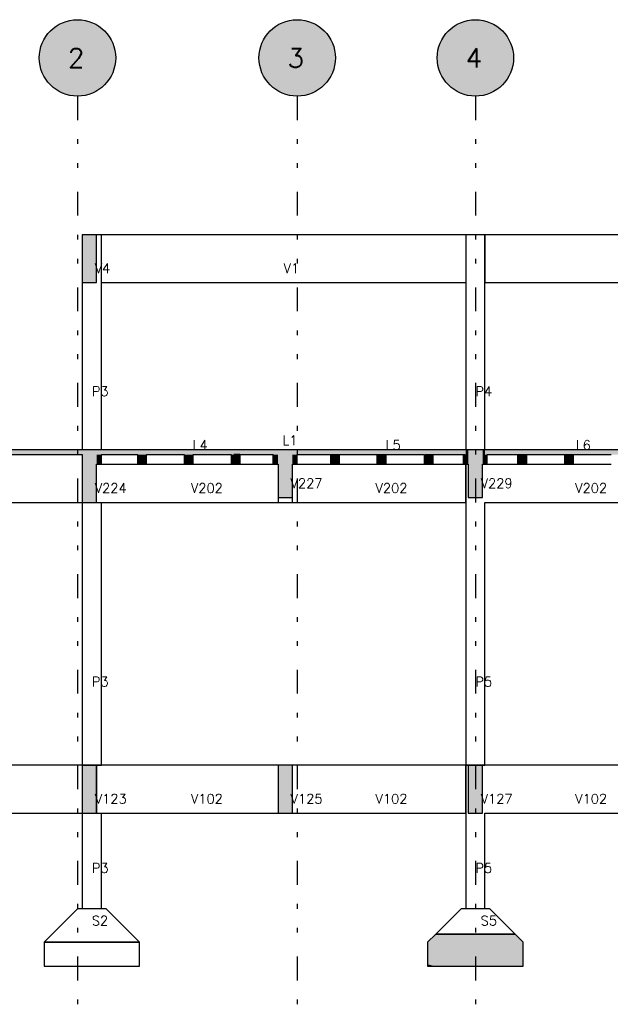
# Model space of a CAD drawing. Extents: x 0 to 84.1, y 0 to 59.4.
# Tile 2 of 9: x 15.2 to 27.6, y 15 to 35.6. Entities that reach past the tile are written whole.
import ezdxf

# ---------------------------------------------------------------- set-up
doc = ezdxf.new("R2010")
doc.units = 0
doc.linetypes.add('ESTILO_TQS_0004', pattern=[2, 0.5, -0.4, 0.1, -0.4, 0.1, -0.5])
for name, color, linetype in [('1', 1, 'CONTINUOUS'), ('2', 2, 'CONTINUOUS'), ('6', 6, 'CONTINUOUS')]:
    doc.layers.add(name, color=color, linetype=linetype)
doc.styles.get("Standard").update_dxf_attribs({"font": 'ROMANS.SHX'})

msp = doc.modelspace()

# ---------------------------------------------------------------- linework, layer by layer
at = {"layer": '1', "linetype": 'ESTILO_TQS_0004'}
for p, q in [((16.455714, 34.017961), (16.455714, 15.01796)), ((21.055714, 34.017961), (21.055714, 15.01796)), ((24.785714, 34.017961), (24.785714, 15.01796))]:
    msp.add_line(p, q, dxfattribs=at)
at = {"layer": '1', "linetype": 'CONTINUOUS'}
for points in [[(17.255714, 34.817961), (15.994369, 35.471536), (15.909671, 35.402629)], [(17.255714, 34.817961), (16.087662, 35.528269), (15.994369, 35.471536)], [(17.255714, 34.817961), (16.18781, 35.571769), (16.087662, 35.528269)], [(17.255714, 34.817961), (16.292949, 35.601228), (16.18781, 35.571769)], [(17.255714, 34.817961), (16.40112, 35.616096), (16.292949, 35.601228)], [(17.255714, 34.817961), (16.510308, 35.616096), (16.40112, 35.616096)], [(17.255714, 34.817961), (16.618478, 35.601228), (16.510308, 35.616096)], [(17.255714, 34.817961), (16.723617, 35.571769), (16.618478, 35.601228)], [(17.255714, 34.817961), (16.823766, 35.528269), (16.723617, 35.571769)], [(17.255714, 34.817961), (16.917058, 35.471536), (16.823766, 35.528269)], [(17.255714, 34.817961), (17.001756, 35.402629), (16.917058, 35.471536)], [(21.855714, 34.817961), (20.594369, 35.471536), (20.509671, 35.402629)], [(21.855714, 34.817961), (20.687662, 35.528269), (20.594369, 35.471536)], [(21.855714, 34.817961), (20.78781, 35.571769), (20.687662, 35.528269)], [(21.855714, 34.817961), (20.892949, 35.601228), (20.78781, 35.571769)], [(21.855714, 34.817961), (21.00112, 35.616096), (20.892949, 35.601228)], [(21.855714, 34.817961), (21.110308, 35.616096), (21.00112, 35.616096)], [(21.855714, 34.817961), (21.218478, 35.601228), (21.110308, 35.616096)], [(21.855714, 34.817961), (21.323617, 35.571769), (21.218478, 35.601228)], [(21.855714, 34.817961), (21.423766, 35.528269), (21.323617, 35.571769)], [(21.855714, 34.817961), (21.517058, 35.471536), (21.423766, 35.528269)], [(21.855714, 34.817961), (21.601756, 35.402629), (21.517058, 35.471536)], [(25.585714, 34.817961), (24.324369, 35.471536), (24.239671, 35.402629)], [(25.585714, 34.817961), (24.417662, 35.528269), (24.324369, 35.471536)], [(25.585714, 34.817961), (24.51781, 35.571769), (24.417662, 35.528269)], [(25.585714, 34.817961), (24.622949, 35.601228), (24.51781, 35.571769)], [(25.585714, 34.817961), (24.73112, 35.616096), (24.622949, 35.601228)], [(25.585714, 34.817961), (24.840308, 35.616096), (24.73112, 35.616096)], [(25.585714, 34.817961), (24.948478, 35.601228), (24.840308, 35.616096)], [(25.585714, 34.817961), (25.053617, 35.571769), (24.948478, 35.601228)], [(25.585714, 34.817961), (25.153766, 35.528269), (25.053617, 35.571769)], [(25.585714, 34.817961), (25.247058, 35.471536), (25.153766, 35.528269)], [(25.585714, 34.817961), (25.331756, 35.402629), (25.247058, 35.471536)], [(17.255714, 34.817961), (15.772178, 35.233628), (15.721945, 35.136681)], [(17.255714, 34.817961), (15.835145, 35.322831), (15.772178, 35.233628)], [(17.255714, 34.817961), (15.909671, 35.402629), (15.835145, 35.322831)], [(17.255714, 34.817961), (17.076283, 35.322831), (17.001756, 35.402629)], [(17.255714, 34.817961), (17.139249, 35.233628), (17.076283, 35.322831)], [(17.255714, 34.817961), (17.189483, 35.136681), (17.139249, 35.233628)], [(21.855714, 34.817961), (20.372178, 35.233628), (20.321945, 35.136681)], [(21.855714, 34.817961), (20.435145, 35.322831), (20.372178, 35.233628)], [(21.855714, 34.817961), (20.509671, 35.402629), (20.435145, 35.322831)], [(21.855714, 34.817961), (21.676283, 35.322831), (21.601756, 35.402629)], [(21.855714, 34.817961), (21.739249, 35.233628), (21.676283, 35.322831)], [(21.855714, 34.817961), (21.789483, 35.136681), (21.739249, 35.233628)], [(25.585714, 34.817961), (24.102178, 35.233628), (24.051945, 35.136681)], [(25.585714, 34.817961), (24.165145, 35.322831), (24.102178, 35.233628)], [(25.585714, 34.817961), (24.239671, 35.402629), (24.165145, 35.322831)], [(25.585714, 34.817961), (25.406283, 35.322831), (25.331756, 35.402629)], [(25.585714, 34.817961), (25.469249, 35.233628), (25.406283, 35.322831)], [(25.585714, 34.817961), (25.519483, 35.136681), (25.469249, 35.233628)], [(17.255714, 34.817961), (15.68538, 35.033798), (15.663165, 34.926894)], [(17.255714, 34.817961), (15.721945, 35.136681), (15.68538, 35.033798)], [(17.255714, 34.817961), (17.226047, 35.033798), (17.189483, 35.136681)], [(17.255714, 34.817961), (17.248262, 34.926894), (17.226047, 35.033798)], [(21.855714, 34.817961), (20.28538, 35.033798), (20.263165, 34.926894)], [(21.855714, 34.817961), (20.321945, 35.136681), (20.28538, 35.033798)], [(21.855714, 34.817961), (21.826047, 35.033798), (21.789483, 35.136681)], [(21.855714, 34.817961), (21.848262, 34.926894), (21.826047, 35.033798)], [(25.585714, 34.817961), (24.01538, 35.033798), (23.993165, 34.926894)], [(25.585714, 34.817961), (24.051945, 35.136681), (24.01538, 35.033798)], [(25.585714, 34.817961), (25.556047, 35.033798), (25.519483, 35.136681)], [(25.585714, 34.817961), (25.578262, 34.926894), (25.556047, 35.033798)], [(17.255714, 34.817961), (15.663165, 34.926894), (15.655714, 34.817961)], [(17.255714, 34.817961), (15.655714, 34.817961), (15.663165, 34.709027)], [(17.255714, 34.817961), (15.663165, 34.709027), (15.68538, 34.602123)], [(17.255714, 34.817961), (15.68538, 34.602123), (15.721945, 34.49924)], [(17.255714, 34.817961), (15.721945, 34.49924), (15.772178, 34.402293)], [(17.255714, 34.817961), (15.772178, 34.402293), (15.835145, 34.31309)], [(17.255714, 34.817961), (15.835145, 34.31309), (15.909671, 34.233292)], [(17.255714, 34.817961), (15.909671, 34.233292), (15.994369, 34.164385)], [(17.255714, 34.817961), (15.994369, 34.164385), (16.087662, 34.107652)], [(17.255714, 34.817961), (16.087662, 34.107652), (16.18781, 34.064152)], [(17.255714, 34.817961), (16.18781, 34.064152), (16.292949, 34.034693)], [(17.255714, 34.817961), (16.292949, 34.034693), (16.40112, 34.019825)], [(17.255714, 34.817961), (16.40112, 34.019825), (16.510308, 34.019825)], [(17.255714, 34.817961), (16.510308, 34.019825), (16.618478, 34.034693)], [(17.255714, 34.817961), (16.618478, 34.034693), (16.723617, 34.064152)], [(17.255714, 34.817961), (16.723617, 34.064152), (16.823766, 34.107652)], [(17.255714, 34.817961), (16.823766, 34.107652), (16.917058, 34.164385)], [(17.255714, 34.817961), (16.917058, 34.164385), (17.001756, 34.233292)], [(17.255714, 34.817961), (17.001756, 34.233292), (17.076283, 34.31309)], [(17.255714, 34.817961), (17.076283, 34.31309), (17.139249, 34.402293)], [(17.255714, 34.817961), (17.139249, 34.402293), (17.189483, 34.49924)], [(17.255714, 34.817961), (17.189483, 34.49924), (17.226047, 34.602123)], [(17.255714, 34.817961), (17.226047, 34.602123), (17.248262, 34.709027)], [(17.255714, 34.817961), (17.248262, 34.709027), (17.255714, 34.817961)], [(21.855714, 34.817961), (20.263165, 34.926894), (20.255714, 34.817961)], [(21.855714, 34.817961), (20.255714, 34.817961), (20.263165, 34.709027)], [(21.855714, 34.817961), (20.263165, 34.709027), (20.28538, 34.602123)], [(21.855714, 34.817961), (20.28538, 34.602123), (20.321945, 34.49924)], [(21.855714, 34.817961), (20.321945, 34.49924), (20.372178, 34.402293)], [(21.855714, 34.817961), (20.372178, 34.402293), (20.435145, 34.31309)], [(21.855714, 34.817961), (20.435145, 34.31309), (20.509671, 34.233292)], [(21.855714, 34.817961), (20.509671, 34.233292), (20.594369, 34.164385)], [(21.855714, 34.817961), (20.594369, 34.164385), (20.687662, 34.107652)], [(21.855714, 34.817961), (20.687662, 34.107652), (20.78781, 34.064152)], [(21.855714, 34.817961), (20.78781, 34.064152), (20.892949, 34.034693)], [(21.855714, 34.817961), (20.892949, 34.034693), (21.00112, 34.019825)], [(21.855714, 34.817961), (21.00112, 34.019825), (21.110308, 34.019825)], [(21.855714, 34.817961), (21.110308, 34.019825), (21.218478, 34.034693)], [(21.855714, 34.817961), (21.218478, 34.034693), (21.323617, 34.064152)], [(21.855714, 34.817961), (21.323617, 34.064152), (21.423766, 34.107652)], [(21.855714, 34.817961), (21.423766, 34.107652), (21.517058, 34.164385)], [(21.855714, 34.817961), (21.517058, 34.164385), (21.601756, 34.233292)], [(21.855714, 34.817961), (21.601756, 34.233292), (21.676283, 34.31309)], [(21.855714, 34.817961), (21.676283, 34.31309), (21.739249, 34.402293)], [(21.855714, 34.817961), (21.739249, 34.402293), (21.789483, 34.49924)], [(21.855714, 34.817961), (21.789483, 34.49924), (21.826047, 34.602123)], [(21.855714, 34.817961), (21.826047, 34.602123), (21.848262, 34.709027)], [(21.855714, 34.817961), (21.848262, 34.709027), (21.855714, 34.817961)], [(25.585714, 34.817961), (23.993165, 34.926894), (23.985714, 34.817961)], [(25.585714, 34.817961), (23.985714, 34.817961), (23.993165, 34.709027)], [(25.585714, 34.817961), (23.993165, 34.709027), (24.01538, 34.602123)], [(25.585714, 34.817961), (24.01538, 34.602123), (24.051945, 34.49924)], [(25.585714, 34.817961), (24.051945, 34.49924), (24.102178, 34.402293)], [(25.585714, 34.817961), (24.102178, 34.402293), (24.165145, 34.31309)], [(25.585714, 34.817961), (24.165145, 34.31309), (24.239671, 34.233292)], [(25.585714, 34.817961), (24.239671, 34.233292), (24.324369, 34.164385)], [(25.585714, 34.817961), (24.324369, 34.164385), (24.417662, 34.107652)], [(25.585714, 34.817961), (24.417662, 34.107652), (24.51781, 34.064152)], [(25.585714, 34.817961), (24.51781, 34.064152), (24.622949, 34.034693)], [(25.585714, 34.817961), (24.622949, 34.034693), (24.73112, 34.019825)], [(25.585714, 34.817961), (24.73112, 34.019825), (24.840308, 34.019825)], [(25.585714, 34.817961), (24.840308, 34.019825), (24.948478, 34.034693)], [(25.585714, 34.817961), (24.948478, 34.034693), (25.053617, 34.064152)], [(25.585714, 34.817961), (25.053617, 34.064152), (25.153766, 34.107652)], [(25.585714, 34.817961), (25.153766, 34.107652), (25.247058, 34.164385)], [(25.585714, 34.817961), (25.247058, 34.164385), (25.331756, 34.233292)], [(25.585714, 34.817961), (25.331756, 34.233292), (25.406283, 34.31309)], [(25.585714, 34.817961), (25.406283, 34.31309), (25.469249, 34.402293)], [(25.585714, 34.817961), (25.469249, 34.402293), (25.519483, 34.49924)], [(25.585714, 34.817961), (25.519483, 34.49924), (25.556047, 34.602123)], [(25.585714, 34.817961), (25.556047, 34.602123), (25.578262, 34.709027)], [(25.585714, 34.817961), (25.578262, 34.709027), (25.585714, 34.817961)]]:
    msp.add_solid(points, dxfattribs=at)
at = {"layer": '2', "linetype": 'CONTINUOUS'}
for centre in [(16.455714, 34.817961), (21.055714, 34.817961), (24.785714, 34.817961)]:
    msp.add_circle(centre, 0.8, dxfattribs=at)
at = {"layer": '6', "linetype": 'CONTINUOUS'}
for p, q in [((16.555714, 31.11796), (16.555714, 30.11796)), ((16.855714, 31.11796), (16.555714, 31.11796)), ((16.555714, 31.11796), (16.555714, 26.61796)), ((16.855714, 30.850416), (16.855714, 31.11796)), ((16.955714, 31.11796), (16.855714, 31.11796)), ((24.585714, 31.11796), (16.955714, 31.11796)), ((16.955714, 26.61796), (16.955714, 31.11796)), ((24.585714, 31.11796), (24.585714, 26.61796)), ((24.985714, 31.11796), (24.585714, 31.11796)), ((24.985714, 31.11796), (24.985714, 30.11796)), ((32.215714, 31.11796), (24.985714, 31.11796)), ((24.985714, 26.61796), (24.985714, 31.11796)), ((16.855714, 30.11796), (16.855714, 30.850416)), ((16.555714, 30.11796), (16.635977, 30.11796)), ((16.635977, 30.11796), (16.855714, 30.11796)), ((16.955714, 30.11796), (24.585714, 30.11796)), ((24.985714, 30.11796), (32.215714, 30.11796)), ((16.555714, 26.61796), (9.464131, 26.61796)), ((16.855714, 26.61796), (16.555714, 26.61796)), ((20.655714, 26.61796), (16.855714, 26.61796)), ((19.730432, 26.61796), (16.855714, 26.61796)), ((19.852179, 26.61796), (19.730432, 26.61796)), ((20.655714, 26.61796), (19.852179, 26.61796)), ((20.955714, 26.61796), (20.655714, 26.61796)), ((24.585714, 26.61796), (20.955714, 26.61796)), ((24.635714, 26.61796), (24.585714, 26.61796)), ((24.935714, 26.61796), (24.635714, 26.61796)), ((24.985714, 26.61796), (24.935714, 26.61796)), ((28.615714, 26.61796), (24.985714, 26.61796)), ((13.892179, 26.51796), (16.555714, 26.51796)), ((16.555714, 26.51796), (16.555714, 25.51796)), ((16.955714, 26.51796), (17.711714, 26.51796)), ((16.955714, 26.327262), (16.955714, 26.51796)), ((17.711714, 26.51796), (17.711714, 26.31796)), ((17.899714, 26.51796), (18.691714, 26.51796)), ((17.899714, 26.326857), (17.899714, 26.51796)), ((18.691714, 26.51796), (18.691714, 26.509064)), ((18.691714, 26.509064), (18.691714, 26.31796)), ((18.879714, 26.51796), (19.671714, 26.51796)), ((18.879714, 26.326857), (18.879714, 26.51796)), ((19.671714, 26.51796), (19.671714, 26.31796)), ((19.852179, 26.51796), (19.730432, 26.51796)), ((19.859714, 26.51796), (20.555714, 26.51796)), ((19.859714, 26.326857), (19.859714, 26.51796)), ((20.555714, 26.31796), (20.555714, 26.51796)), ((20.555714, 26.51796), (20.555714, 26.31796)), ((21.055714, 26.51796), (21.751714, 26.51796)), ((21.055714, 26.326857), (21.055714, 26.51796)), ((21.751714, 26.51796), (21.899016, 26.51796)), ((21.751714, 26.51796), (21.751714, 26.509064)), ((21.751714, 26.509064), (21.751714, 26.31796)), ((21.899016, 26.51796), (21.931351, 26.51796)), ((21.931351, 26.51796), (21.939714, 26.51796)), ((21.939714, 26.51796), (22.731714, 26.51796)), ((21.939714, 26.326857), (21.939714, 26.51796)), ((22.731714, 26.51796), (22.919714, 26.51796)), ((22.731714, 26.31796), (22.731714, 26.51796)), ((22.731714, 26.51796), (22.731714, 26.31796)), ((22.919714, 26.51796), (23.711714, 26.51796)), ((22.919714, 26.326857), (22.919714, 26.51796)), ((23.711714, 26.51796), (23.711714, 26.509064)), ((23.711714, 26.509064), (23.711714, 26.31796)), ((23.733672, 26.51796), (23.899714, 26.51796)), ((23.899714, 26.51796), (24.535714, 26.51796)), ((23.899714, 26.326857), (23.899714, 26.51796)), ((24.535714, 26.51796), (24.571002, 26.51796)), ((24.535714, 26.31796), (24.535714, 26.51796)), ((24.535714, 26.51796), (24.535714, 26.506587)), ((24.535714, 26.506587), (24.535714, 26.31796)), ((25.035714, 26.51796), (25.671714, 26.51796)), ((25.035714, 26.329334), (25.035714, 26.51796)), ((25.671714, 26.51796), (25.819016, 26.51796)), ((25.671714, 26.31796), (25.671714, 26.51796)), ((25.671714, 26.51796), (25.671714, 26.509064)), ((25.671714, 26.509064), (25.671714, 26.31796)), ((25.819016, 26.51796), (25.859714, 26.51796)), ((25.859714, 26.51796), (26.651714, 26.51796)), ((25.859714, 26.326857), (25.859714, 26.51796)), ((26.651714, 26.51796), (26.799016, 26.51796)), ((26.651714, 26.51796), (26.651714, 26.509064)), ((26.651714, 26.509064), (26.651714, 26.31796)), ((26.799016, 26.51796), (26.839714, 26.51796)), ((26.839714, 26.51796), (27.590404, 26.51796)), ((26.839714, 26.326857), (26.839714, 26.51796)), ((27.590404, 26.51796), (27.631714, 26.51796)), ((16.855714, 25.785805), (16.855714, 26.31796)), ((16.855714, 26.31796), (16.934066, 26.31796)), ((16.934066, 26.31796), (16.955714, 26.31796)), ((16.955714, 26.31796), (16.955714, 26.327262)), ((16.955714, 26.31796), (17.711714, 26.31796)), ((17.711714, 26.31796), (17.859016, 26.31796)), ((17.859016, 26.31796), (17.891351, 26.31796)), ((17.891351, 26.31796), (17.899714, 26.31796)), ((17.899714, 26.31796), (17.899714, 26.326857)), ((17.899714, 26.31796), (18.691714, 26.31796)), ((18.691714, 26.31796), (18.713672, 26.31796)), ((18.713672, 26.31796), (18.879714, 26.31796)), ((18.879714, 26.31796), (18.879714, 26.326857)), ((18.879714, 26.31796), (19.671714, 26.31796)), ((19.671714, 26.31796), (19.819016, 26.31796)), ((19.819016, 26.31796), (19.837755, 26.31796)), ((19.837755, 26.31796), (19.859714, 26.31796)), ((19.859714, 26.31796), (19.859714, 26.326857)), ((19.859714, 26.31796), (20.555714, 26.31796)), ((20.555714, 26.31796), (20.631364, 26.31796)), ((20.631364, 26.31796), (20.655714, 26.31796)), ((20.655714, 26.31796), (20.655714, 25.51796)), ((20.655714, 26.31796), (20.655714, 25.61796)), ((20.955714, 25.853339), (20.955714, 26.31796)), ((20.955714, 26.31796), (21.034812, 26.31796)), ((21.034812, 26.31796), (21.055714, 26.31796)), ((21.055714, 26.31796), (21.055714, 26.326857)), ((21.055714, 26.31796), (21.751714, 26.31796)), ((21.751714, 26.31796), (21.899016, 26.31796)), ((21.899016, 26.31796), (21.931351, 26.31796)), ((21.931351, 26.31796), (21.939714, 26.31796)), ((21.939714, 26.31796), (21.939714, 26.326857)), ((21.939714, 26.31796), (22.731714, 26.31796)), ((22.731714, 26.31796), (22.753672, 26.31796)), ((22.753672, 26.31796), (22.919714, 26.31796)), ((22.919714, 26.31796), (22.919714, 26.326857)), ((22.919714, 26.31796), (23.711714, 26.31796)), ((23.711714, 26.31796), (23.733672, 26.31796)), ((23.733672, 26.31796), (23.899714, 26.31796)), ((23.899714, 26.31796), (23.899714, 26.326857)), ((23.899714, 26.31796), (24.535714, 26.31796)), ((24.535714, 26.31796), (24.571002, 26.31796)), ((24.571002, 26.31796), (24.585714, 26.31796)), ((24.585714, 25.51796), (24.585714, 26.31796)), ((24.585714, 26.31796), (24.621591, 26.31796)), ((24.585714, 26.31796), (24.585714, 20.01796)), ((24.621591, 26.31796), (24.635714, 26.31796)), ((24.635714, 26.31796), (24.635714, 25.61796)), ((24.935714, 25.900415), (24.935714, 26.31796)), ((24.935714, 26.31796), (24.949836, 26.31796)), ((24.949836, 26.31796), (24.985714, 26.31796)), ((24.985714, 26.31796), (25.023086, 26.31796)), ((25.023086, 26.31796), (25.035714, 26.31796)), ((25.035714, 26.31796), (25.035714, 26.329334)), ((25.035714, 26.31796), (25.671714, 26.31796)), ((25.671714, 26.31796), (25.819016, 26.31796)), ((25.819016, 26.31796), (25.837755, 26.31796)), ((25.837755, 26.31796), (25.859714, 26.31796)), ((25.859714, 26.31796), (25.859714, 26.326857)), ((25.859714, 26.31796), (26.651714, 26.31796)), ((26.651714, 26.31796), (26.799016, 26.31796)), ((26.799016, 26.31796), (26.817755, 26.31796)), ((26.817755, 26.31796), (26.839714, 26.31796)), ((26.839714, 26.31796), (26.839714, 26.326857)), ((26.839714, 26.31796), (27.631714, 26.31796)), ((16.855714, 25.51796), (16.855714, 25.785805)), ((20.955714, 25.61796), (20.955714, 25.853339)), ((24.935714, 25.61796), (24.935714, 25.900415)), ((20.655714, 25.61796), (20.8851, 25.61796)), ((20.8851, 25.61796), (20.955714, 25.61796)), ((20.955714, 25.51796), (20.955714, 25.61796)), ((24.635714, 25.61796), (24.850977, 25.61796)), ((24.850977, 25.61796), (24.935714, 25.61796)), ((6.755714, 25.51796), (16.555714, 25.51796)), ((16.555714, 25.51796), (16.782665, 25.51796)), ((16.555714, 25.51796), (16.555714, 20.01796)), ((16.782665, 25.51796), (16.855714, 25.51796)), ((16.855714, 25.51796), (20.655714, 25.51796)), ((16.955714, 20.01796), (16.955714, 25.51796)), ((20.655714, 25.51796), (20.805714, 25.51796)), ((20.805714, 25.51796), (20.955714, 25.51796)), ((20.955714, 25.51796), (24.585714, 25.51796)), ((24.985714, 25.51796), (28.615714, 25.51796)), ((24.985714, 20.01796), (24.985714, 25.51796)), ((24.985714, 20.01796), (24.985714, 25.51796)), ((16.555714, 20.01796), (6.755714, 20.01796)), ((16.555714, 20.01796), (16.555714, 19.01796)), ((16.855714, 20.01796), (16.555714, 20.01796)), ((16.555714, 20.01796), (16.955714, 20.01796)), ((16.855714, 19.261455), (16.855714, 20.01796)), ((16.855714, 19.01796), (16.855714, 20.01796)), ((16.855714, 20.01796), (16.855714, 19.01796)), ((20.655714, 20.01796), (16.855714, 20.01796)), ((20.655714, 20.01796), (20.655714, 19.01796)), ((20.955714, 20.01796), (20.655714, 20.01796)), ((24.585714, 20.01796), (20.955714, 20.01796)), ((20.955714, 19.253339), (20.955714, 20.01796)), ((24.585714, 19.01796), (24.585714, 20.01796)), ((24.585714, 20.01796), (24.585714, 17.01796)), ((24.635714, 20.01796), (24.585714, 20.01796)), ((24.585714, 20.01796), (24.985714, 20.01796)), ((24.635714, 20.01796), (24.635714, 19.01796)), ((24.935714, 20.01796), (24.635714, 20.01796)), ((24.935714, 19.300414), (24.935714, 20.01796)), ((24.985714, 20.01796), (24.935714, 20.01796)), ((28.615714, 20.01796), (24.985714, 20.01796)), ((16.855714, 19.01796), (16.855714, 19.261455)), ((20.955714, 19.01796), (20.955714, 19.253339)), ((24.935714, 19.01796), (24.935714, 19.300414)), ((6.755714, 19.01796), (16.555714, 19.01796)), ((16.555714, 19.01796), (16.782665, 19.01796)), ((16.555714, 19.01796), (16.555714, 17.01796)), ((16.782665, 19.01796), (16.855714, 19.01796)), ((16.855714, 19.01796), (20.655714, 19.01796)), ((16.955714, 17.01796), (16.955714, 19.01796)), ((20.655714, 19.01796), (20.8851, 19.01796)), ((20.8851, 19.01796), (20.955714, 19.01796)), ((20.955714, 19.01796), (24.585714, 19.01796)), ((24.635714, 19.01796), (24.850977, 19.01796)), ((24.850977, 19.01796), (24.935714, 19.01796)), ((24.985714, 19.01796), (28.615714, 19.01796)), ((24.985714, 17.01796), (24.985714, 19.01796)), ((24.985714, 17.01796), (24.985714, 19.01796)), ((16.455714, 17.01796), (15.755714, 16.31796)), ((17.055714, 17.01796), (16.455714, 17.01796)), ((17.755714, 16.31796), (17.055714, 17.01796)), ((24.485714, 17.01796), (23.955344, 16.487591)), ((25.085714, 17.01796), (24.485714, 17.01796)), ((25.616083, 16.487591), (25.085714, 17.01796)), ((23.955344, 16.487591), (23.785714, 16.31796)), ((23.955344, 16.487591), (24.100742, 16.487591)), ((24.100742, 16.487591), (23.955344, 16.487591)), ((24.100742, 16.487591), (25.616083, 16.487591)), ((25.616083, 16.487591), (24.100742, 16.487591)), ((25.710322, 16.393352), (25.616083, 16.487591)), ((15.755714, 16.31796), (15.755714, 15.81796)), ((17.755714, 16.31796), (15.755714, 16.31796)), ((15.755714, 16.31796), (17.755714, 16.31796)), ((17.755714, 15.81796), (17.755714, 16.31796)), ((23.785714, 16.31796), (23.785714, 15.855242)), ((25.785714, 16.31796), (25.710322, 16.393352)), ((25.785714, 16.280678), (25.785714, 16.31796)), ((25.785714, 15.81796), (25.785714, 16.31796)), ((25.785714, 15.81796), (25.785714, 16.280678)), ((15.755714, 15.81796), (17.755714, 15.81796)), ((23.785714, 15.855242), (23.785714, 15.81796)), ((23.785714, 15.81796), (23.93484, 15.81796)), ((23.93484, 15.81796), (25.785714, 15.81796))]:
    msp.add_line(p, q, dxfattribs=at)
for points in [[(16.555714, 31.11796), (16.555714, 30.385505), (16.555714, 30.11796)], [(16.555714, 31.11796), (16.555714, 30.11796), (16.635977, 30.11796)], [(16.555714, 31.11796), (16.635977, 30.11796), (16.855714, 30.11796)], [(16.555714, 31.11796), (16.855714, 30.11796), (16.855714, 30.850416)], [(16.555714, 31.11796), (16.855714, 30.850416), (16.855714, 31.11796)], [(16.555714, 31.11796), (16.855714, 31.11796), (16.635977, 31.11796)], [(16.555714, 31.11796), (16.635977, 31.11796), (16.555714, 31.11796)], [(9.464131, 26.61796), (13.892179, 26.51796), (16.555714, 26.51796)], [(9.464131, 26.61796), (16.555714, 26.51796), (16.555714, 26.54603)], [(9.464131, 26.61796), (16.555714, 26.54603), (16.555714, 26.61796)], [(9.464131, 26.61796), (16.555714, 26.61796), (13.892179, 26.61796)], [(16.555714, 26.61796), (16.555714, 26.30919), (16.555714, 25.51796)], [(16.555714, 26.61796), (16.555714, 25.51796), (16.782665, 25.51796)], [(16.555714, 26.61796), (16.782665, 25.51796), (16.855714, 25.51796)], [(16.555714, 26.61796), (16.855714, 25.51796), (16.855714, 25.785805)], [(16.555714, 26.61796), (16.855714, 25.785805), (16.855714, 26.61796)], [(16.555714, 26.61796), (16.855714, 26.61796), (16.782665, 26.61796)], [(16.555714, 26.61796), (16.782665, 26.61796), (16.555714, 26.61796)], [(16.855714, 26.593611), (20.655714, 26.541498), (20.655714, 26.61796)], [(16.855714, 26.593611), (20.655714, 26.61796), (19.852179, 26.61796)], [(16.855714, 26.593611), (19.852179, 26.61796), (19.730432, 26.61796)], [(16.855714, 26.593611), (19.730432, 26.61796), (16.855714, 26.61796)], [(16.855714, 26.593611), (16.855714, 26.61796), (16.855714, 26.593611)], [(16.855714, 26.593611), (16.855714, 26.51796), (19.730432, 26.51796)], [(16.855714, 26.593611), (19.730432, 26.51796), (19.852179, 26.51796)], [(16.855714, 26.593611), (19.852179, 26.51796), (20.655714, 26.51796)], [(16.855714, 26.593611), (20.655714, 26.51796), (20.655714, 26.541498)], [(20.655714, 26.61796), (20.655714, 26.382582), (20.655714, 25.61796)], [(20.655714, 26.61796), (20.655714, 25.61796), (20.8851, 25.61796)], [(20.655714, 26.61796), (20.8851, 25.61796), (20.955714, 25.61796)], [(20.655714, 26.61796), (20.955714, 25.61796), (20.955714, 25.853339)], [(20.655714, 26.61796), (20.955714, 25.853339), (20.955714, 26.61796)], [(20.655714, 26.61796), (20.955714, 26.61796), (20.8851, 26.61796)], [(20.655714, 26.61796), (20.8851, 26.61796), (20.655714, 26.61796)], [(24.585714, 26.61796), (23.731289, 26.61796), (20.955714, 26.61796)], [(24.585714, 26.61796), (20.955714, 26.61796), (20.955714, 26.594423)], [(24.585714, 26.61796), (20.955714, 26.594423), (20.955714, 26.51796)], [(24.585714, 26.61796), (20.955714, 26.51796), (23.731289, 26.51796)], [(24.585714, 26.61796), (23.731289, 26.51796), (24.585714, 26.51796)], [(24.585714, 26.61796), (24.585714, 26.51796), (24.621591, 26.51796)], [(24.585714, 26.61796), (24.621591, 26.51796), (24.635714, 26.51796)], [(24.585714, 26.61796), (24.635714, 26.51796), (24.635714, 26.546206)], [(24.585714, 26.61796), (24.635714, 26.546206), (24.635714, 26.61796)], [(24.585714, 26.61796), (24.635714, 26.61796), (24.621591, 26.61796)], [(24.585714, 26.61796), (24.621591, 26.61796), (24.585714, 26.61796)], [(24.635714, 26.61796), (24.635714, 26.335506), (24.635714, 25.61796)], [(24.635714, 26.61796), (24.635714, 25.61796), (24.850977, 25.61796)], [(24.635714, 26.61796), (24.850977, 25.61796), (24.935714, 25.61796)], [(24.635714, 26.61796), (24.935714, 25.61796), (24.935714, 25.900415)], [(24.635714, 26.61796), (24.935714, 25.900415), (24.935714, 26.61796)], [(24.635714, 26.61796), (24.935714, 26.61796), (24.850977, 26.61796)], [(24.635714, 26.61796), (24.850977, 26.61796), (24.635714, 26.61796)], [(24.985714, 26.61796), (24.949836, 26.61796), (24.935714, 26.61796)], [(24.985714, 26.61796), (24.935714, 26.61796), (24.935714, 26.589715)], [(24.985714, 26.61796), (24.935714, 26.589715), (24.935714, 26.51796)], [(24.985714, 26.61796), (24.935714, 26.51796), (24.949836, 26.51796)], [(24.985714, 26.61796), (24.949836, 26.51796), (24.985714, 26.51796)], [(24.985714, 26.61796), (24.985714, 26.51796), (27.590404, 26.51796)], [(24.985714, 26.61796), (27.590404, 26.51796), (28.615714, 26.51796)], [(24.985714, 26.61796), (28.615714, 26.51796), (28.615714, 26.541498)], [(24.985714, 26.61796), (28.615714, 26.541498), (28.615714, 26.61796)], [(24.985714, 26.61796), (28.615714, 26.61796), (27.590404, 26.61796)], [(24.985714, 26.61796), (27.590404, 26.61796), (24.985714, 26.61796)], [(16.855714, 26.469261), (16.955714, 26.327262), (16.955714, 26.51796)], [(16.855714, 26.469261), (16.955714, 26.51796), (16.934066, 26.51796)], [(16.855714, 26.469261), (16.934066, 26.51796), (16.855714, 26.51796)], [(16.855714, 26.469261), (16.855714, 26.51796), (16.855714, 26.469261)], [(16.855714, 26.469261), (16.855714, 26.31796), (16.934066, 26.31796)], [(16.855714, 26.469261), (16.934066, 26.31796), (16.955714, 26.31796)], [(16.855714, 26.469261), (16.955714, 26.31796), (16.955714, 26.327262)], [(17.711714, 26.51796), (17.711714, 26.509064), (17.711714, 26.31796)], [(17.711714, 26.51796), (17.711714, 26.31796), (17.859016, 26.31796)], [(17.711714, 26.51796), (17.859016, 26.31796), (17.891351, 26.31796)], [(17.711714, 26.51796), (17.891351, 26.31796), (17.899714, 26.31796)], [(17.711714, 26.51796), (17.899714, 26.31796), (17.899714, 26.326857)], [(17.711714, 26.51796), (17.899714, 26.326857), (17.899714, 26.51796)], [(17.711714, 26.51796), (17.899714, 26.51796), (17.891351, 26.51796)], [(17.711714, 26.51796), (17.891351, 26.51796), (17.859016, 26.51796)], [(17.711714, 26.51796), (17.859016, 26.51796), (17.711714, 26.51796)], [(18.691714, 26.509064), (18.879714, 26.326857), (18.879714, 26.51796)], [(18.691714, 26.509064), (18.879714, 26.51796), (18.713672, 26.51796)], [(18.691714, 26.509064), (18.713672, 26.51796), (18.691714, 26.51796)], [(18.691714, 26.509064), (18.691714, 26.51796), (18.691714, 26.509064)], [(18.691714, 26.509064), (18.691714, 26.31796), (18.713672, 26.31796)], [(18.691714, 26.509064), (18.713672, 26.31796), (18.879714, 26.31796)], [(18.691714, 26.509064), (18.879714, 26.31796), (18.879714, 26.326857)], [(19.671714, 26.51796), (19.671714, 26.509064), (19.671714, 26.31796)], [(19.671714, 26.51796), (19.671714, 26.31796), (19.819016, 26.31796)], [(19.671714, 26.51796), (19.819016, 26.31796), (19.837755, 26.31796)], [(19.671714, 26.51796), (19.837755, 26.31796), (19.859714, 26.31796)], [(19.671714, 26.51796), (19.859714, 26.31796), (19.859714, 26.326857)], [(19.671714, 26.51796), (19.859714, 26.326857), (19.859714, 26.51796)], [(19.671714, 26.51796), (19.859714, 26.51796), (19.837755, 26.51796)], [(19.671714, 26.51796), (19.837755, 26.51796), (19.819016, 26.51796)], [(19.671714, 26.51796), (19.819016, 26.51796), (19.671714, 26.51796)], [(20.555714, 26.51796), (20.555714, 26.509064), (20.555714, 26.31796)], [(20.555714, 26.51796), (20.555714, 26.31796), (20.631364, 26.31796)], [(20.555714, 26.51796), (20.631364, 26.31796), (20.655714, 26.31796)], [(20.555714, 26.51796), (20.655714, 26.31796), (20.655714, 26.365036)], [(20.555714, 26.51796), (20.655714, 26.365036), (20.655714, 26.51796)], [(20.555714, 26.51796), (20.655714, 26.51796), (20.631364, 26.51796)], [(20.555714, 26.51796), (20.631364, 26.51796), (20.555714, 26.51796)], [(20.955714, 26.51796), (20.955714, 26.470885), (20.955714, 26.31796)], [(20.955714, 26.51796), (20.955714, 26.31796), (21.034812, 26.31796)], [(20.955714, 26.51796), (21.034812, 26.31796), (21.055714, 26.31796)], [(20.955714, 26.51796), (21.055714, 26.31796), (21.055714, 26.326857)], [(20.955714, 26.51796), (21.055714, 26.326857), (21.055714, 26.51796)], [(20.955714, 26.51796), (21.055714, 26.51796), (21.034812, 26.51796)], [(20.955714, 26.51796), (21.034812, 26.51796), (20.955714, 26.51796)], [(21.751714, 26.509064), (21.939714, 26.326857), (21.939714, 26.51796)], [(21.751714, 26.509064), (21.939714, 26.51796), (21.931351, 26.51796)], [(21.751714, 26.509064), (21.931351, 26.51796), (21.899016, 26.51796)], [(21.751714, 26.509064), (21.899016, 26.51796), (21.751714, 26.51796)], [(21.751714, 26.509064), (21.751714, 26.51796), (21.751714, 26.509064)], [(21.751714, 26.509064), (21.751714, 26.31796), (21.899016, 26.31796)], [(21.751714, 26.509064), (21.899016, 26.31796), (21.931351, 26.31796)], [(21.751714, 26.509064), (21.931351, 26.31796), (21.939714, 26.31796)], [(21.751714, 26.509064), (21.939714, 26.31796), (21.939714, 26.326857)], [(22.731714, 26.51796), (22.731714, 26.509064), (22.731714, 26.31796)], [(22.731714, 26.51796), (22.731714, 26.31796), (22.753672, 26.31796)], [(22.731714, 26.51796), (22.753672, 26.31796), (22.919714, 26.31796)], [(22.731714, 26.51796), (22.919714, 26.31796), (22.919714, 26.326857)], [(22.731714, 26.51796), (22.919714, 26.326857), (22.919714, 26.51796)], [(22.731714, 26.51796), (22.919714, 26.51796), (22.753672, 26.51796)], [(22.731714, 26.51796), (22.753672, 26.51796), (22.731714, 26.51796)], [(23.711714, 26.509064), (23.899714, 26.326857), (23.899714, 26.51796)], [(23.711714, 26.509064), (23.899714, 26.51796), (23.733672, 26.51796)], [(23.711714, 26.509064), (23.733672, 26.51796), (23.711714, 26.51796)], [(23.711714, 26.509064), (23.711714, 26.51796), (23.711714, 26.509064)], [(23.711714, 26.509064), (23.711714, 26.31796), (23.733672, 26.31796)], [(23.711714, 26.509064), (23.733672, 26.31796), (23.899714, 26.31796)], [(23.711714, 26.509064), (23.899714, 26.31796), (23.899714, 26.326857)], [(24.535714, 26.506587), (24.635714, 26.374451), (24.635714, 26.51796)], [(24.535714, 26.506587), (24.635714, 26.51796), (24.621591, 26.51796)], [(24.535714, 26.506587), (24.621591, 26.51796), (24.585714, 26.51796)], [(24.535714, 26.506587), (24.585714, 26.51796), (24.571002, 26.51796)], [(24.535714, 26.506587), (24.571002, 26.51796), (24.535714, 26.51796)], [(24.535714, 26.506587), (24.535714, 26.51796), (24.535714, 26.506587)], [(24.535714, 26.506587), (24.535714, 26.31796), (24.571002, 26.31796)], [(24.535714, 26.506587), (24.571002, 26.31796), (24.585714, 26.31796)], [(24.535714, 26.506587), (24.585714, 26.31796), (24.621591, 26.31796)], [(24.535714, 26.506587), (24.621591, 26.31796), (24.635714, 26.31796)], [(24.535714, 26.506587), (24.635714, 26.31796), (24.635714, 26.374451)], [(24.985714, 26.51796), (24.949836, 26.51796), (24.935714, 26.51796)], [(24.985714, 26.51796), (24.935714, 26.51796), (24.935714, 26.461469)], [(24.985714, 26.51796), (24.935714, 26.461469), (24.935714, 26.31796)], [(24.985714, 26.51796), (24.935714, 26.31796), (24.949836, 26.31796)], [(24.985714, 26.51796), (24.949836, 26.31796), (24.985714, 26.31796)], [(24.985714, 26.51796), (24.985714, 26.31796), (25.023086, 26.31796)], [(24.985714, 26.51796), (25.023086, 26.31796), (25.035714, 26.31796)], [(24.985714, 26.51796), (25.035714, 26.31796), (25.035714, 26.329334)], [(24.985714, 26.51796), (25.035714, 26.329334), (25.035714, 26.51796)], [(24.985714, 26.51796), (25.035714, 26.51796), (25.023086, 26.51796)], [(24.985714, 26.51796), (25.023086, 26.51796), (24.985714, 26.51796)], [(25.819016, 26.51796), (25.671714, 26.51796), (25.671714, 26.509064)], [(25.819016, 26.51796), (25.671714, 26.509064), (25.671714, 26.31796)], [(25.819016, 26.51796), (25.671714, 26.31796), (25.819016, 26.31796)], [(25.819016, 26.51796), (25.819016, 26.31796), (25.837755, 26.31796)], [(25.819016, 26.51796), (25.837755, 26.31796), (25.859714, 26.31796)], [(25.819016, 26.51796), (25.859714, 26.31796), (25.859714, 26.326857)], [(25.819016, 26.51796), (25.859714, 26.326857), (25.859714, 26.51796)], [(25.819016, 26.51796), (25.859714, 26.51796), (25.837755, 26.51796)], [(25.819016, 26.51796), (25.837755, 26.51796), (25.819016, 26.51796)], [(26.799016, 26.51796), (26.651714, 26.51796), (26.651714, 26.509064)], [(26.799016, 26.51796), (26.651714, 26.509064), (26.651714, 26.31796)], [(26.799016, 26.51796), (26.651714, 26.31796), (26.799016, 26.31796)], [(26.799016, 26.51796), (26.799016, 26.31796), (26.817755, 26.31796)], [(26.799016, 26.51796), (26.817755, 26.31796), (26.839714, 26.31796)], [(26.799016, 26.51796), (26.839714, 26.31796), (26.839714, 26.326857)], [(26.799016, 26.51796), (26.839714, 26.326857), (26.839714, 26.51796)], [(26.799016, 26.51796), (26.839714, 26.51796), (26.817755, 26.51796)], [(26.799016, 26.51796), (26.817755, 26.51796), (26.799016, 26.51796)], [(16.555714, 20.01796), (16.555714, 19.73726), (16.555714, 19.01796)], [(16.555714, 20.01796), (16.555714, 19.01796), (16.782665, 19.01796)], [(16.555714, 20.01796), (16.782665, 19.01796), (16.855714, 19.01796)], [(16.555714, 20.01796), (16.855714, 19.01796), (16.855714, 19.261455)], [(16.555714, 20.01796), (16.855714, 19.261455), (16.855714, 20.01796)], [(16.555714, 20.01796), (16.855714, 20.01796), (16.782665, 20.01796)], [(16.555714, 20.01796), (16.782665, 20.01796), (16.555714, 20.01796)], [(20.655714, 20.01796), (20.655714, 19.782581), (20.655714, 19.01796)], [(20.655714, 20.01796), (20.655714, 19.01796), (20.8851, 19.01796)], [(20.655714, 20.01796), (20.8851, 19.01796), (20.955714, 19.01796)], [(20.655714, 20.01796), (20.955714, 19.01796), (20.955714, 19.253339)], [(20.655714, 20.01796), (20.955714, 19.253339), (20.955714, 20.01796)], [(20.655714, 20.01796), (20.955714, 20.01796), (20.8851, 20.01796)], [(20.655714, 20.01796), (20.8851, 20.01796), (20.655714, 20.01796)], [(24.635714, 20.01796), (24.635714, 19.735506), (24.635714, 19.01796)], [(24.635714, 20.01796), (24.635714, 19.01796), (24.850977, 19.01796)], [(24.635714, 20.01796), (24.850977, 19.01796), (24.935714, 19.01796)], [(24.635714, 20.01796), (24.935714, 19.01796), (24.935714, 19.300414)], [(24.635714, 20.01796), (24.935714, 19.300414), (24.935714, 20.01796)], [(24.635714, 20.01796), (24.935714, 20.01796), (24.850977, 20.01796)], [(24.635714, 20.01796), (24.850977, 20.01796), (24.635714, 20.01796)], [(25.710322, 16.393352), (23.955344, 16.487591), (23.785714, 16.31796)], [(25.710322, 16.393352), (24.100742, 16.487591), (23.955344, 16.487591)], [(25.710322, 16.393352), (25.616083, 16.487591), (24.100742, 16.487591)], [(25.710322, 16.393352), (23.785714, 16.31796), (23.93484, 16.31796)], [(23.785714, 15.855242), (25.785714, 16.280678), (25.785714, 16.31796)], [(23.785714, 15.855242), (25.785714, 16.31796), (23.93484, 16.31796)], [(23.785714, 15.855242), (23.93484, 16.31796), (23.785714, 16.31796)], [(23.785714, 15.855242), (23.785714, 16.31796), (23.785714, 15.855242)], [(23.785714, 15.855242), (25.785714, 15.81796), (25.785714, 16.280678)], [(25.710322, 16.393352), (23.93484, 16.31796), (25.785714, 16.31796)], [(25.710322, 16.393352), (25.785714, 16.31796), (25.710322, 16.393352)], [(23.785714, 15.855242), (23.785714, 15.81796), (23.93484, 15.81796)], [(23.785714, 15.855242), (23.93484, 15.81796), (25.785714, 15.81796)]]:
    msp.add_solid(points, dxfattribs=at)

# ---------------------------------------------------------------- texts
at = {"layer": '1', "linetype": 'CONTINUOUS'}
for s, p in [('V4', (16.816825, 30.31796)), ('V1', (20.770714, 30.31796)), ('P3', (16.755714, 27.74296)), ('P4', (24.785714, 27.74296)), ('L4', (18.866825, 26.61796)), ('L1', (20.745714, 26.71796)), ('L5', (22.906825, 26.61796)), ('L6', (26.886825, 26.61796)), ('V227', (20.916825, 25.81796)), ('V229', (24.896825, 25.81796)), ('V224', (16.816825, 25.71796)), ('V202', (18.830714, 25.71796)), ('V202', (22.695714, 25.71796)), ('V202', (26.875714, 25.71796)), ('P3', (16.755714, 21.66796)), ('P5', (24.785714, 21.66796)), ('V123', (16.816825, 19.21796)), ('V102', (18.830714, 19.21796)), ('V125', (20.916825, 19.21796)), ('V102', (22.695714, 19.21796)), ('V127', (24.896825, 19.21796)), ('V102', (26.875714, 19.21796)), ('P3', (16.755714, 17.76796)), ('P5', (24.785714, 17.76796)), ('S2', (16.755714, 16.66796)), ('S5', (24.896825, 16.66796))]:
    msp.add_text(s, height=0.2, dxfattribs=at).set_placement(p)
at = {"layer": '6', "linetype": 'CONTINUOUS'}
for s, p in [('2', (16.255714, 34.617961)), ('3', (20.855714, 34.617961)), ('4', (24.585714, 34.617961))]:
    msp.add_text(s, height=0.4, dxfattribs=at).set_placement(p)

doc.saveas('drawing.dxf')
